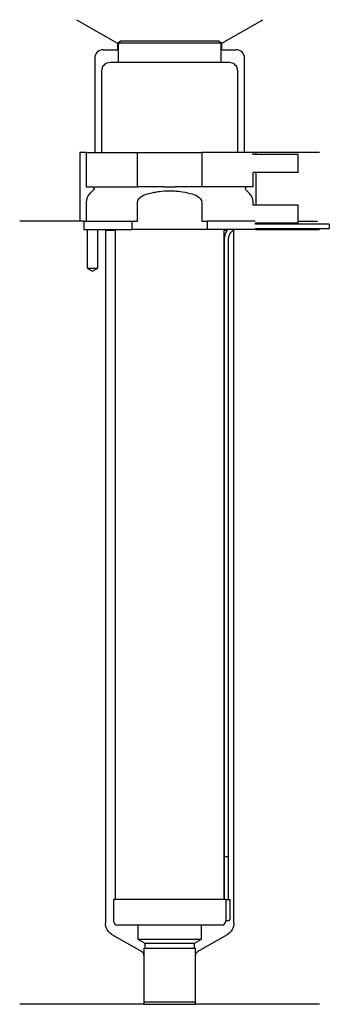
# Model space of a CAD drawing. Header units: inches. Extents: x 33 to 105, y 171 to 401.
import ezdxf

# ---------------------------------------------------------------- set-up
doc = ezdxf.new("R2010")
doc.units = ezdxf.units.IN
for name, color, linetype in [('201', 7, 'Continuous'), ('30', 7, 'Continuous'), ('32', 7, 'Continuous')]:
    doc.layers.add(name, color=color, linetype=linetype)

msp = doc.modelspace()

# ---------------------------------------------------------------- linework, layer by layer
at = {"layer": '201', "color": 113}
for p, q in [((46.4, 401.03), (55.92, 395.53)), ((80.32, 395.53), (89.85, 401.03)), ((56.12, 395.53), (55.92, 395.53)), ((55.92, 395.53), (55.92, 394.03)), ((80.32, 395.53), (80.12, 395.53)), ((80.32, 394.03), (80.32, 395.53)), ((52.62, 394.03), (55.92, 394.03)), ((55.92, 394.03), (56.12, 394.03)), ((80.12, 394.03), (80.32, 394.03)), ((80.32, 394.03), (83.62, 394.03)), ((50.62, 392.03), (50.62, 370.03)), ((85.62, 370.03), (85.62, 392.03)), ((48.62, 370.03), (47.12, 370.03)), ((47.12, 370.03), (47.12, 354.03)), ((103.12, 370.03), (87.62, 370.03)), ((88.25, 370.03), (88.25, 369.53)), ((88.25, 365.33), (88.25, 357.73)), ((48.12, 354.03), (33.12, 354.03)), ((47.12, 354.03), (33.12, 354.03)), ((48.12, 354.03), (48.12, 352.03)), ((98.12, 354.03), (102.6, 354.03)), ((98.12, 354.03), (102.6, 354.03)), ((48.87, 352.03), (48.87, 343.03)), ((51.37, 343.03), (51.37, 352.03)), ((53.02, 352.03), (53.12, 351.93)), ((53.12, 351.93), (53.12, 190.16)), ((53.12, 351.93), (55.42, 351.93)), ((80.82, 351.93), (81.57, 351.93)), ((83.02, 351.93), (83.12, 351.93)), ((83.12, 351.93), (83.22, 352.03)), ((83.12, 190.16), (83.12, 351.93)), ((88.12, 352.03), (103.12, 352.03)), ((48.87, 343.03), (50.12, 342.31)), ((50.12, 342.31), (51.37, 343.03)), ((54.62, 187.56), (61.62, 183.52)), ((74.63, 183.52), (81.62, 187.56)), ((62.12, 182.65), (62.12, 171.23)), ((74.13, 171.23), (74.13, 182.65)), ((62.12, 171.23), (33.12, 171.23)), ((62.12, 171.23), (74.13, 171.23)), ((103.12, 171.23), (74.13, 171.23))]:
    msp.add_line(p, q, dxfattribs=at)
for centre, radius, start, end in [((52.62, 392.03), 2, 90, 180), ((83.62, 392.03), 2, 0, 90), ((61.12, 182.65), 1, 0, 60), ((75.13, 182.65), 1, 120, 180)]:
    msp.add_arc(centre, radius, start, end, dxfattribs=at)
at = {"layer": '201', "color": 113, "extrusion": (0, 0, -1)}
for centre, start, end in [((-56.12, 190.16), 300, 360), ((-80.12, 190.16), 180, 240)]:
    msp.add_arc(centre, 3, start, end, dxfattribs=at)
at = {"layer": '30', "color": 113}
for p, q in [((56.62, 396.03), (56.12, 395.53)), ((56.12, 395.53), (56.12, 391.03)), ((80.12, 395.53), (56.12, 395.53)), ((79.62, 396.03), (56.62, 396.03)), ((80.12, 395.53), (79.62, 396.03)), ((80.12, 391.03), (80.12, 395.53)), ((82.02, 391.03), (54.22, 391.03)), ((52.22, 389.03), (52.22, 370.03)), ((84.02, 370.03), (84.02, 389.03)), ((48.62, 370.03), (48.62, 362.03)), ((48.62, 370.03), (60.62, 370.03)), ((60.62, 362.03), (60.62, 370.03)), ((60.62, 370.03), (75.62, 370.03)), ((87.62, 370.03), (75.62, 370.03)), ((75.62, 370.03), (75.62, 362.03)), ((87.62, 369.53), (87.62, 370.03)), ((87.62, 362.03), (87.62, 365.33)), ((48.62, 362.03), (60.62, 362.03)), ((50.36, 361.34), (49.5, 360.49)), ((66.78, 362.03), (60.62, 362.03)), ((75.62, 362.03), (69.46, 362.03)), ((87.62, 362.03), (75.62, 362.03)), ((86.74, 360.49), (85.89, 361.34)), ((48.62, 358.37), (48.62, 354.03)), ((60.62, 354.03), (60.62, 358.37)), ((75.62, 358.37), (75.62, 354.03)), ((87.62, 357.73), (87.62, 358.37)), ((48.12, 354.03), (59.4, 354.03)), ((48.12, 354.03), (48.12, 352.03)), ((59.4, 352.03), (59.4, 354.03)), ((59.4, 354.03), (60.62, 354.03)), ((75.62, 354.03), (76.84, 354.03)), ((76.84, 354.03), (76.84, 352.03)), ((88.08, 354.03), (76.84, 354.03)), ((48.12, 352.03), (59.4, 352.03)), ((48.87, 352.03), (48.87, 343.03)), ((51.37, 343.03), (51.37, 352.03)), ((55.42, 352.03), (55.42, 195.73)), ((76.84, 352.03), (59.4, 352.03)), ((88.12, 352.03), (76.84, 352.03)), ((80.82, 195.73), (80.82, 352.03)), ((88.12, 353.33), (88.12, 353.53)), ((105.37, 353.33), (88.12, 353.33)), ((88.12, 352.33), (105.37, 352.33)), ((88.12, 352.03), (88.12, 352.33)), ((105.37, 353.33), (105.37, 352.33)), ((80.87, 349.83), (80.87, 205.73)), ((81.87, 205.73), (81.87, 349.83)), ((48.87, 343.03), (51.37, 343.03)), ((80.87, 205.73), (81.87, 205.73)), ((80.87, 205.73), (81.87, 205.73)), ((80.87, 205.73), (80.87, 195.73)), ((81.87, 195.73), (81.87, 205.73)), ((81.2, 195.73), (55.02, 195.73)), ((55.02, 195.73), (55.02, 190.73)), ((81.2, 195.73), (81.2, 191.23)), ((81.2, 195.73), (82.22, 195.73)), ((82.22, 191.23), (82.22, 195.73)), ((80.22, 189.73), (56.02, 189.73)), ((60.72, 189.73), (60.72, 186.45)), ((75.52, 186.45), (75.52, 189.73)), ((81.72, 190.73), (81.22, 190.73)), ((60.72, 186.45), (75.52, 186.45)), ((60.72, 186.45), (62.32, 185.53)), ((73.93, 185.53), (75.52, 186.45)), ((62.12, 184.33), (62.12, 171.83)), ((62.12, 184.33), (74.13, 184.33)), ((62.32, 185.53), (62.32, 184.33)), ((62.32, 185.53), (73.93, 185.53)), ((73.93, 184.33), (73.93, 185.53)), ((74.13, 171.83), (74.13, 184.33)), ((62.12, 171.83), (74.13, 171.83))]:
    msp.add_line(p, q, dxfattribs=at)
for centre, radius, start, end in [((54.22, 389.03), 2, 90, 180), ((82.02, 389.03), 2, 0, 90), ((51.62, 358.37), 3, 135, 180), ((84.62, 358.37), 3, 0, 45), ((84.37, 349.83), 3.5, 141.0539, 180), ((81.72, 191.23), 0.5, -90, 0), ((56.02, 190.73), 1, 180, 270), ((80.22, 190.73), 1, -90, 0)]:
    msp.add_arc(centre, radius, start, end, dxfattribs=at)
at = {"layer": '30', "color": 113, "extrusion": (0, 0, -1)}
for centre, radius, start, end in [((-50.07, 361.63), 0.4, 90, 225), ((-86.17, 361.63), 0.4, -45, 90), ((-84.37, 349.83), 2.5, 0, 61.6416)]:
    msp.add_arc(centre, radius, start, end, dxfattribs=at)
at = {"layer": '30', "color": 113}
for points, knots in [([(63.35, 360.49), (63.55, 360.54), (63.74, 360.59), (64.14, 360.68), (64.34, 360.72), (64.93, 360.83), (65.32, 360.9), (66.52, 361.06), (67.32, 361.11), (68.32, 361.11), (68.53, 361.11), (68.93, 361.09), (69.13, 361.08), (69.74, 361.04), (70.14, 361), (71.33, 360.84), (72.12, 360.69), (72.89, 360.49)], [0, 0, 0, 0, 0.0625, 0.0625, 0.125, 0.125, 0.25, 0.25, 0.5, 0.5, 0.5625, 0.5625, 0.625, 0.625, 0.75, 0.75, 1, 1, 1, 1]), ([(66.78, 362.03), (67.23, 362.03), (67.67, 362.02), (68.23, 362.02), (68.34, 362.02), (68.57, 362.02), (68.68, 362.02), (69.02, 362.03), (69.24, 362.03), (69.46, 362.03)], [0, 0, 0, 0, 0.5, 0.5, 0.625, 0.625, 0.75, 0.75, 1, 1, 1, 1]), ([(60.62, 358.37), (60.62, 358.99), (61.12, 359.49), (62.17, 360.14), (62.76, 360.34), (63.35, 360.49)], [0, 0, 0, 0, 0.5, 0.5, 1, 1, 1, 1]), ([(72.89, 360.49), (73.49, 360.34), (74.07, 360.14), (75.12, 359.49), (75.62, 358.98), (75.62, 358.37)], [0, 0, 0, 0, 0.5, 0.5, 1, 1, 1, 1]), ([(81.2, 191.23), (81.2, 191.17), (81.2, 191.12), (81.2, 191.01), (81.2, 190.96), (81.2, 190.87), (81.21, 190.84), (81.21, 190.78), (81.21, 190.76), (81.21, 190.74), (81.22, 190.73), (81.22, 190.73)], [0, 0, 0, 0, 0.208202, 0.208202, 0.416635, 0.416635, 0.625338, 0.625338, 0.835614, 0.835614, 1, 1, 1, 1])]:
    msp.add_open_spline(points, degree=3, knots=knots, dxfattribs=at)
at = {"layer": '32', "color": 113}
for p, q in [((98.12, 369.53), (87.58, 369.53)), ((98.12, 365.33), (98.12, 369.53)), ((98.12, 365.33), (87.58, 365.33)), ((98.12, 357.73), (87.58, 357.73)), ((98.12, 353.53), (98.12, 357.73)), ((98.12, 353.53), (88.08, 353.53))]:
    msp.add_line(p, q, dxfattribs=at)

doc.saveas('drawing.dxf')
